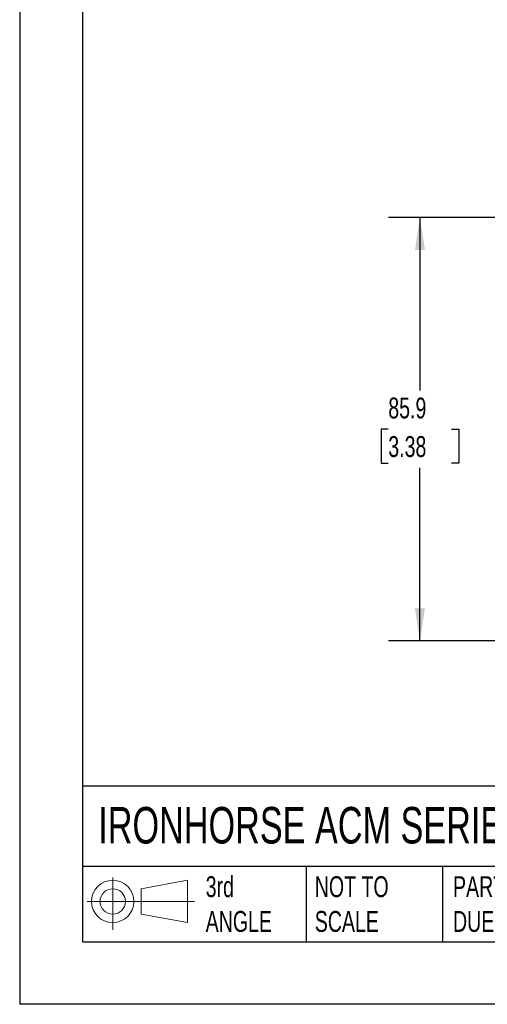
# Model space of a CAD drawing. Header units: millimetres. Extents: x 0 to 559, y 0 to 432.
# Tile 1 of 17: x 0 to 95, y 0 to 200. Entities that reach past the tile are written whole.
import ezdxf

# ---------------------------------------------------------------- set-up
doc = ezdxf.new("R2010")
doc.units = ezdxf.units.MM
doc.header["$LTSCALE"] = 2
doc.linetypes.add('CENTERX2', pattern=[20.32, 12.7, -2.54, 2.54, -2.54])
doc.layers.add('DIMENSIONS', color=140, linetype='Continuous', lineweight=25)
doc.layers.add('TEXT', color=140, linetype='Continuous', lineweight=25)
doc.layers.add('SLD-DEFPOINTS', color=7, linetype='Continuous')
doc.styles.add('SLDTEXTSTYLE0', font='TXT', dxfattribs={"width": 0.7})
doc.dimstyles.new('SLDDIMSTYLE1', dxfattribs={"dimtxt": 4.316016, "dimasz": 6.604, "dimexe": 0, "dimexo": 0.0625, "dimgap": 1.079004, "dimtad": 0, "dimtih": 1, "dimtoh": 1, "dimdec": 1, "dimrnd": 1e-09, "dimzin": 12, "dimdsep": 46, "dimtxsty": 'SLDTEXTSTYLE0', "dimsah": 1, "dimcen": 0.09, "dimadec": 0, "dimazin": 3, "dimtfac": 1, "dimtdec": 1, "dimtofl": 0, "dimtmove": 0, "dimatfit": 3, "dimfxl": 0, "dimfrac": 2, "dimtolj": 1, "dimtzin": 12, "dimarcsym": 0})

# ---------------------------------------------------------------- blocks, each defined once
blk = doc.blocks.new('Block11')
at = {"color": 7, "linetype": 'Continuous', "lineweight": 18}
for p, q in [((5.18, 10.62), (5.18, 0)), ((10.96, 8.33), (20.35, 10.06)), ((20.35, 10.06), (20.35, 1.46)), ((10.96, 3.19), (10.96, 8.33)), ((0, 5.76), (21.75, 5.76)), ((10.96, 3.19), (20.35, 1.46))]:
    blk.add_line(p, q, dxfattribs=at)
for radius in [4.3, 2.57]:
    blk.add_circle((5.18, 5.76), radius, dxfattribs=at)
blk = doc.blocks.new('Block12')
at = {"layer": 'SLD-DEFPOINTS'}
blk.add_blockref('Block11', (0, 0), dxfattribs=at)
blk = doc.blocks.new('_D_3')
at = {"layer": 'DIMENSIONS'}
for p, q in [((118.43, 159.63), (74.77, 159.63)), ((81.12, 159.63), (81.12, 124.5)), ((74.71, 116.68), (73.26, 116.68)), ((73.26, 116.68), (73.26, 109.82)), ((87.53, 116.68), (88.98, 116.68)), ((88.98, 116.68), (88.98, 109.82)), ((73.26, 109.82), (74.71, 109.82)), ((81.12, 73.73), (81.12, 108.85)), ((88.98, 109.82), (87.53, 109.82)), ((115.83, 73.73), (74.77, 73.73))]:
    blk.add_line(p, q, dxfattribs=at)
for points in [[(81.12, 159.63), (80.11, 153.03), (82.14, 153.03)], [(81.12, 73.73), (82.14, 80.33), (80.11, 80.33)]]:
    blk.add_solid(points, dxfattribs=at)
at = {"layer": 'DIMENSIONS', "char_height": 4.233, "attachment_point": 1, "style": 'SLDTEXTSTYLE0'}
for s, insert in [('85.9', (74.71, 123.1)), ('3.38', (74.71, 115.28))]:
    blk.add_mtext(s, dxfattribs=dict(at, insert=insert))

msp = doc.modelspace()

# ---------------------------------------------------------------- linework, layer by layer
at = {"color": 7, "linetype": 'Continuous'}
for p in [(0, 431.81), (558.8, 0.01)]:
    msp.add_line(p, (0, 0.01), dxfattribs=at)
at = {"layer": 'TEXT'}
for p, q in [((12.7, 419.1), (12.7, 12.7)), ((546.1, 44.25), (12.7, 44.25)), ((546.1, 27.94), (12.7, 27.94)), ((58.09, 27.94), (58.09, 12.7)), ((85.67, 27.94), (85.67, 12.7)), ((12.7, 12.7), (546.1, 12.7))]:
    msp.add_line(p, q, dxfattribs=at)

# ---------------------------------------------------------------- block references
at = {"layer": 'SLD-DEFPOINTS'}
msp.add_blockref('Block12', (13.68, 15.11), dxfattribs=at)

# ---------------------------------------------------------------- texts
at = {"layer": 'TEXT', "linetype": 'CENTERX2', "lineweight": 18, "attachment_point": 1, "style": 'SLDTEXTSTYLE0'}
for s, insert, char_height in [('IRONHORSE ACM SERIES AC MICRO DRIVE', (15.93, 40.04), 7.4083), ('3rd^JANGLE', (37.7, 25.99), 4.233), ('NOT TO^JSCALE', (59.81, 25.99), 4.2333), ("PART DIMENSIONS MAY DIFFER SLIGHTLY ^JDUE TO MANUFACTURER'S VARIANCES", (87.83, 25.99), 4.2333)]:
    msp.add_mtext(s, dxfattribs=dict(at, insert=insert, char_height=char_height))

# ---------------------------------------------------------------- dimensions: what is measured, and where the dimension line sits
at = {"layer": 'DIMENSIONS'}
dim = msp.add_linear_dim(base=(81.12, 73.73), p1=(120.97, 159.63), p2=(118.37, 73.73), angle=90, dimstyle='SLDDIMSTYLE1', dxfattribs=at)
dim.commit()
dim.dimension.update_dxf_attribs({"geometry": '_D_3', "text_midpoint": (81.12, 116.68), "dimtype": 160})

doc.saveas('drawing.dxf')
